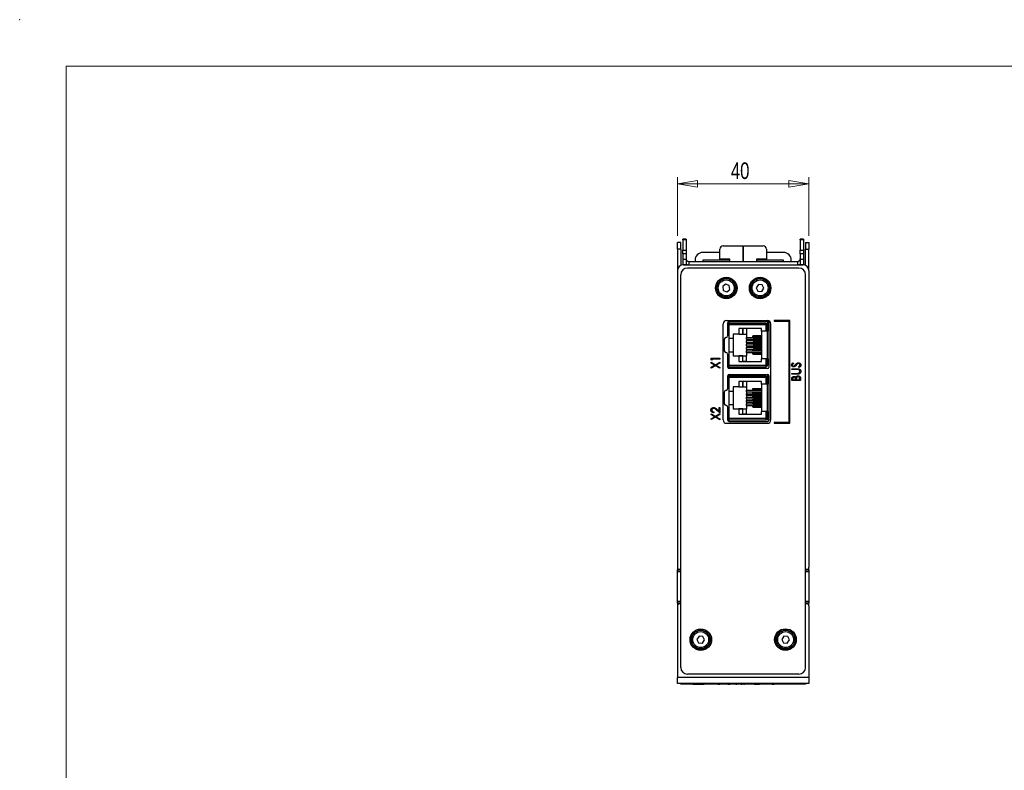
# Model space of a CAD drawing. Header units: millimetres. Extents: x 0 to 420, y 0 to 297.
# Tile 6 of 19: x 0 to 148, y 184 to 297. Entities that reach past the tile are written whole.
import ezdxf

# ---------------------------------------------------------------- set-up
doc = ezdxf.new("R2010")
doc.units = ezdxf.units.MM
doc.header["$PDSIZE"] = -1
doc.styles.add('SLDTEXTSTYLE1', font='TXT', dxfattribs={"width": 0.75})
doc.dimstyles.new('SLDDIMSTYLE0', dxfattribs={"dimtxt": 2.5, "dimasz": 3, "dimexe": 0, "dimexo": 0.0625, "dimtad": 1, "dimdec": 0, "dimlfac": 2, "dimrnd": 1e-09, "dimzin": 12, "dimdsep": 46, "dimtxsty": 'SLDTEXTSTYLE1', "dimblk1": 'CLOSED', "dimblk2": 'CLOSED', "dimsah": 1, "dimcen": 0.09, "dimadec": 0, "dimazin": 3, "dimtfac": 1, "dimtofl": 0, "dimtmove": 0, "dimatfit": 3, "dimldrblk": 'CLOSED', "dimfxl": 1, "dimfrac": 2, "dimtolj": 1, "dimtzin": 12, "dimarcsym": 0})

# ---------------------------------------------------------------- blocks, each defined once
blk = doc.blocks.new('_Closed')
at = {"color": 0, "linetype": 'ByBlock', "lineweight": -2}
for p, q in [((-1, 0.166667), (0, 0)), ((-1, 0.166667), (-1, -0.166667)), ((0, 0), (-1, -0.166667)), ((0, 0), (-1, 0))]:
    blk.add_line(p, q, dxfattribs=at)
blk = doc.blocks.new('_D_1')
at = {"color": 7, "linetype": 'Continuous', "lineweight": 0}
for p, q in [((99.1, 264.42), (99.1, 273.27)), ((118.9, 264.42), (118.9, 273.27)), ((99.1, 272.27), (118.9, 272.27))]:
    blk.add_line(p, q, dxfattribs=at)
at = {"color": 7, "linetype": 'Continuous', "lineweight": 18, "xscale": 3, "yscale": 3}
for p, rotation in [((99.1, 272.27, 1.16), 180.0022297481), ((118.9, 272.27, 1.16), 0.0022297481)]:
    blk.add_blockref('_Closed', p, dxfattribs=dict(at, rotation=rotation))
at = {"color": 7, "linetype": 'Continuous', "lineweight": 18, "insert": (107.15, 275.49), "char_height": 2.5, "attachment_point": 1, "rotation": 0.0022, "style": 'SLDTEXTSTYLE1'}
blk.add_mtext('40', dxfattribs=at)

msp = doc.modelspace()

# ---------------------------------------------------------------- linework, layer by layer
at = {"color": 7, "linetype": 'Continuous', "lineweight": 18}
for p in [(413, 290), (7, 7)]:
    msp.add_line(p, (7, 290), dxfattribs=at)
at = {"color": 7, "linetype": 'Continuous', "lineweight": 25}
for p, q in [((99.6, 263.42), (99.1, 263.42)), ((99.1, 262.42), (99.1, 263.42)), ((99.6, 262.42), (99.6, 263.42)), ((100.4, 263.91), (99.9, 263.91)), ((99.9, 263.81), (99.9, 263.91)), ((100.4, 263.81), (99.9, 263.81)), ((99.9, 263.81), (99.9, 262.27)), ((100.4, 263.91), (100.4, 263.81)), ((100.4, 263.81), (100.4, 262.27)), ((106, 262.92), (108.95, 262.92)), ((108.95, 262.92), (108.95, 260.57)), ((109.05, 260.57), (109.05, 262.92)), ((109.05, 262.92), (112, 262.92)), ((118.1, 263.91), (117.6, 263.91)), ((117.6, 263.81), (117.6, 263.91)), ((118.1, 263.81), (117.6, 263.81)), ((117.6, 263.81), (117.6, 262.27)), ((118.1, 263.91), (118.1, 263.81)), ((118.1, 263.81), (118.1, 262.27)), ((118.4, 263.42), (118.9, 263.42)), ((118.4, 263.42), (118.4, 262.42)), ((118.9, 263.42), (118.9, 262.42)), ((99.6, 262.42), (99.1, 262.42)), ((99.1, 262.42), (99.1, 259.23)), ((99.6, 262.42), (99.6, 259.98)), ((99.9, 262.27), (100.4, 262.27)), ((99.9, 261.71), (99.9, 262.27)), ((100.4, 261.71), (99.9, 261.71)), ((99.9, 261.71), (99.9, 260.92)), ((100.4, 262.27), (100.4, 261.71)), ((100.4, 261.71), (100.4, 260.92)), ((105.5, 261.92), (102.9, 261.92)), ((105.5, 260.92), (105.5, 262.42)), ((109.05, 261.92), (108.95, 261.92)), ((109.05, 261.77), (108.95, 261.77)), ((112.5, 262.42), (112.5, 260.92)), ((115.1, 261.92), (112.5, 261.92)), ((117.6, 262.27), (118.1, 262.27)), ((117.6, 261.71), (117.6, 262.27)), ((118.1, 261.71), (117.6, 261.71)), ((117.6, 261.71), (117.6, 260.92)), ((118.1, 262.27), (118.1, 261.71)), ((118.1, 261.71), (118.1, 260.92)), ((118.4, 262.42), (118.9, 262.42)), ((118.4, 259.98), (118.4, 262.42)), ((118.9, 259.23), (118.9, 262.42)), ((99.9, 260.92), (100.4, 260.92)), ((99.9, 260.92), (99.9, 260.1)), ((99.9, 260.1), (100.4, 260.1)), ((99.9, 260.07), (99.9, 260.1)), ((100, 260.07), (118, 260.07)), ((100.4, 260.92), (100.4, 260.1)), ((100.4, 260.1), (100.4, 260.07)), ((100.8, 260.57), (100.8, 260.07)), ((100.8, 260.57), (117.2, 260.57)), ((101.75, 260.77), (101.75, 260.57)), ((102.9, 260.77), (102.9, 260.57)), ((107, 260.77), (102.9, 260.77)), ((107, 260.92), (105.5, 260.92)), ((107, 260.57), (107, 260.92)), ((109.05, 260.77), (108.95, 260.77)), ((112.5, 260.92), (111, 260.92)), ((111, 260.92), (111, 260.57)), ((115.1, 260.77), (111, 260.77)), ((115.1, 260.57), (115.1, 260.77)), ((116.25, 260.57), (116.25, 260.77)), ((117.2, 260.57), (117.2, 260.07)), ((117.6, 260.92), (118.1, 260.92)), ((117.6, 260.92), (117.6, 260.1)), ((117.6, 260.1), (118.1, 260.1)), ((117.6, 260.07), (117.6, 260.1)), ((118.1, 260.92), (118.1, 260.1)), ((118.1, 260.1), (118.1, 260.07)), ((99.1, 259.17), (99.1, 214.47)), ((99.6, 199.37), (99.6, 258.57)), ((117.4, 259.57), (100.6, 259.57)), ((118.4, 199.37), (118.4, 258.57)), ((118.9, 259.17), (118.9, 214.47)), ((106.36, 257.14), (105.91, 256.78)), ((105.91, 256.78), (106, 256.21)), ((106.9, 256.93), (106.36, 257.14)), ((106.99, 256.36), (106.9, 256.93)), ((111.29, 257.09), (110.97, 256.61)), ((111.87, 257.05), (111.29, 257.09)), ((112.12, 256.53), (111.87, 257.05)), ((106, 256.21), (106.54, 256)), ((106.54, 256), (106.99, 256.36)), ((110.97, 256.61), (111.22, 256.09)), ((111.22, 256.09), (111.8, 256.05)), ((111.8, 256.05), (112.12, 256.53)), ((106, 236.67), (106, 251.17)), ((106.5, 251.67), (112.65, 251.67)), ((106.66, 251.27), (106.66, 249.34)), ((106.91, 251.27), (106.91, 251.52)), ((112.66, 251.52), (106.91, 251.52)), ((106.91, 251.02), (106.91, 251.27)), ((112.41, 251.27), (106.91, 251.27)), ((106.91, 251.27), (107.51, 251.27)), ((106.91, 251.27), (107.51, 251.27)), ((106.91, 251.27), (112.41, 251.27)), ((112.41, 251.02), (106.91, 251.02)), ((106.91, 248.98), (106.91, 251.02)), ((107.51, 251.27), (107.51, 251.27)), ((112.41, 251.27), (112.41, 251.02)), ((112.41, 251.27), (112.41, 251.27)), ((112.66, 251.02), (112.41, 251.02)), ((112.41, 251.02), (112.41, 250.04)), ((112.66, 251.52), (112.66, 251.02)), ((112.66, 251.02), (112.66, 250.04)), ((112.66, 251.02), (112.66, 251.02)), ((112.66, 244.92), (112.66, 251.02)), ((112.91, 244.67), (112.91, 251.27)), ((113.15, 236.67), (113.15, 251.17)), ((113.65, 251.67), (113.65, 251.55)), ((116.02, 251.67), (113.65, 251.67)), ((113.65, 251.55), (115.9, 251.55)), ((115.9, 251.55), (115.9, 236.3)), ((116.02, 236.17), (116.02, 251.67)), ((108.34, 249.62), (107.51, 249.62)), ((107.51, 249.62), (107.51, 248.98)), ((111.76, 250.44), (108.34, 250.44)), ((108.34, 250.44), (108.34, 249.62)), ((108.34, 250.44), (108.34, 249.62)), ((108.34, 249.62), (108.34, 249.62)), ((108.34, 249.62), (108.95, 249.62)), ((108.95, 250.44), (108.95, 249.62)), ((108.95, 249.62), (108.95, 250.44)), ((108.95, 249.62), (108.95, 249.62)), ((108.95, 249.62), (109.51, 249.62)), ((109.51, 250.44), (109.51, 249.62)), ((109.51, 249.62), (109.51, 249.11)), ((111.76, 249.24), (110.39, 249.24)), ((111.76, 249.35), (110.49, 249.35)), ((111.76, 250.04), (111.76, 250.44)), ((112.41, 250.04), (111.76, 250.04)), ((111.76, 250.04), (111.76, 245.9)), ((112.66, 250.04), (112.41, 250.04)), ((112.66, 245.9), (112.66, 250.04)), ((106.16, 248.84), (106.16, 247.1)), ((106.91, 246.95), (106.91, 248.98)), ((106.91, 248.98), (107.51, 248.98)), ((107.51, 248.98), (107.51, 246.95)), ((109.51, 248.86), (109.51, 249.11)), ((109.51, 249.11), (111.76, 249.11)), ((109.51, 248.86), (111.76, 248.86)), ((109.51, 248.86), (109.51, 248.6)), ((111.76, 248.6), (109.51, 248.6)), ((109.51, 248.35), (109.51, 248.6)), ((109.51, 248.35), (111.76, 248.35)), ((109.51, 248.35), (109.51, 248.09)), ((111.76, 248.09), (109.51, 248.09)), ((109.51, 247.85), (109.51, 248.09)), ((109.51, 247.85), (111.76, 247.85)), ((109.51, 247.85), (109.51, 247.58)), ((111.76, 248.73), (110.39, 248.73)), ((111.76, 248.22), (110.39, 248.22)), ((110.49, 249.12), (111.76, 249.12)), ((111.76, 248.85), (110.49, 248.85)), ((110.49, 248.62), (111.76, 248.62)), ((111.76, 248.34), (110.49, 248.34)), ((110.49, 248.11), (111.76, 248.11)), ((111.76, 247.83), (110.49, 247.83)), ((106.66, 246.6), (106.66, 244.67)), ((106.91, 244.92), (106.91, 246.95)), ((106.91, 246.95), (107.51, 246.95)), ((107.51, 246.95), (107.51, 246.32)), ((107.51, 246.32), (108.34, 246.32)), ((107.51, 246.32), (107.51, 246.32)), ((107.51, 246.32), (107.51, 246.32)), ((107.51, 246.32), (109.51, 246.32)), ((108.34, 246.32), (108.34, 245.49)), ((108.95, 246.32), (108.34, 246.32)), ((108.34, 246.32), (108.34, 246.32)), ((108.34, 246.32), (108.34, 245.49)), ((108.95, 246.32), (109.51, 246.32)), ((108.95, 246.32), (108.95, 246.32)), ((108.95, 245.49), (108.95, 246.32)), ((108.95, 245.49), (108.95, 246.32)), ((111.76, 247.58), (109.51, 247.58)), ((109.51, 247.34), (109.51, 247.58)), ((109.51, 247.34), (111.76, 247.34)), ((109.51, 247.34), (109.51, 247.07)), ((109.51, 247.07), (111.76, 247.07)), ((109.51, 246.83), (109.51, 247.07)), ((109.51, 246.83), (111.76, 246.83)), ((109.51, 246.83), (109.51, 246.32)), ((109.51, 245.49), (109.51, 246.32)), ((111.76, 247.71), (110.39, 247.71)), ((111.76, 247.21), (110.39, 247.21)), ((111.76, 246.7), (110.39, 246.7)), ((110.49, 247.6), (111.76, 247.6)), ((111.76, 247.32), (110.49, 247.32)), ((110.49, 247.09), (111.76, 247.09)), ((111.76, 246.81), (110.49, 246.81)), ((110.49, 246.58), (111.76, 246.58)), ((104.17, 245.98), (105.5, 245.98)), ((104.17, 245.74), (104.17, 245.98)), ((104.31, 245.67), (104.17, 245.74)), ((104.17, 245.37), (104.82, 244.99)), ((104.17, 245.23), (104.17, 245.37)), ((104.7, 244.92), (104.17, 245.23)), ((104.17, 244.61), (104.7, 244.92)), ((104.82, 244.85), (104.17, 244.47)), ((104.31, 245.86), (104.31, 245.67)), ((105.5, 245.86), (104.31, 245.86)), ((104.82, 244.99), (105.5, 245.39)), ((105.5, 244.46), (104.82, 244.85)), ((105.5, 245.25), (104.94, 244.92)), ((104.94, 244.92), (105.5, 244.6)), ((105.5, 245.98), (105.5, 245.86)), ((105.5, 245.39), (105.5, 245.25)), ((106.91, 244.92), (112.41, 244.92)), ((106.91, 244.67), (106.91, 244.92)), ((108.34, 245.49), (111.76, 245.49)), ((108.34, 245.49), (108.95, 245.49)), ((108.34, 245.49), (108.34, 245.49)), ((108.95, 245.49), (108.95, 245.49)), ((109.51, 245.49), (108.95, 245.49)), ((109.51, 245.49), (111.76, 245.49)), ((112.41, 245.9), (111.76, 245.9)), ((111.76, 245.49), (111.76, 245.9)), ((112.66, 245.9), (111.76, 245.9)), ((111.76, 245.9), (111.76, 245.9)), ((112.41, 245.9), (112.41, 244.92)), ((112.41, 245.9), (112.66, 245.9)), ((112.66, 244.92), (112.41, 244.92)), ((112.41, 244.92), (112.41, 244.67)), ((112.64, 244.81), (112.64, 244.81)), ((112.66, 245.9), (112.66, 245.9)), ((112.66, 245.9), (112.66, 244.92)), ((112.66, 244.92), (112.66, 244.92)), ((112.66, 244.92), (112.66, 244.87)), ((112.66, 244.87), (112.66, 244.87)), ((116.51, 245.28), (116.6, 245.18)), ((104.17, 244.47), (104.17, 244.61)), ((105.5, 244.6), (105.5, 244.46)), ((106.66, 243.3), (106.66, 241.37)), ((106.91, 244.42), (106.91, 244.67)), ((106.91, 244.67), (112.41, 244.67)), ((106.91, 244.67), (107.51, 244.67)), ((112.66, 244.42), (106.91, 244.42)), ((106.91, 243.3), (106.91, 243.55)), ((106.91, 243.55), (112.66, 243.55)), ((106.91, 243.05), (106.91, 243.3)), ((112.41, 243.3), (106.91, 243.3)), ((106.91, 243.3), (107.51, 243.3)), ((106.91, 243.3), (107.51, 243.3)), ((106.91, 243.3), (112.41, 243.3)), ((107.51, 243.3), (107.51, 243.3)), ((112.41, 243.3), (112.41, 243.05)), ((112.41, 243.3), (112.41, 243.3)), ((112.66, 243.55), (112.66, 243.05)), ((112.91, 236.7), (112.91, 243.3)), ((116.32, 244.4), (117.12, 244.4)), ((116.32, 244.28), (116.32, 244.4)), ((117.12, 244.28), (116.32, 244.28)), ((116.32, 243.7), (117.12, 243.7)), ((116.32, 243.58), (116.32, 243.7)), ((117.12, 243.58), (116.32, 243.58)), ((117.39, 244.58), (117.33, 244.69)), ((112.41, 243.05), (106.91, 243.05)), ((106.91, 241.02), (106.91, 243.05)), ((111.76, 242.48), (108.34, 242.48)), ((108.34, 242.48), (108.34, 241.65)), ((108.34, 242.48), (108.34, 241.65)), ((108.95, 242.48), (108.95, 241.65)), ((108.95, 241.65), (108.95, 242.48)), ((109.51, 242.48), (109.51, 241.65)), ((111.76, 242.07), (111.76, 242.48)), ((112.41, 242.07), (111.76, 242.07)), ((111.76, 242.07), (111.76, 237.93)), ((112.66, 243.05), (112.41, 243.05)), ((112.41, 243.05), (112.41, 242.07)), ((112.66, 242.07), (112.41, 242.07)), ((112.66, 243.05), (112.66, 242.07)), ((112.66, 243.05), (112.66, 243.05)), ((112.66, 236.95), (112.66, 243.05)), ((112.66, 237.93), (112.66, 242.07)), ((112.66, 242.07), (112.66, 242.07)), ((116.32, 242.6), (116.32, 242.84)), ((117.65, 242.6), (116.32, 242.6)), ((116.46, 242.86), (116.46, 242.72)), ((116.46, 242.72), (116.88, 242.72)), ((116.88, 242.72), (116.88, 242.79)), ((117.02, 242.79), (117.02, 242.72)), ((117.02, 242.72), (117.51, 242.72)), ((117.51, 242.72), (117.51, 242.87)), ((117.65, 242.93), (117.65, 242.6)), ((106.16, 240.87), (106.16, 239.13)), ((106.91, 238.99), (106.91, 241.02)), ((106.91, 241.02), (107.51, 241.02)), ((108.34, 241.65), (107.51, 241.65)), ((107.51, 241.65), (107.51, 241.02)), ((107.51, 241.02), (107.51, 238.99)), ((108.34, 241.65), (108.34, 241.65)), ((108.34, 241.65), (108.95, 241.65)), ((108.95, 241.65), (108.95, 241.65)), ((108.95, 241.65), (109.51, 241.65)), ((109.51, 241.65), (109.51, 241.14)), ((109.51, 240.9), (109.51, 241.14)), ((109.51, 241.14), (111.76, 241.14)), ((109.51, 240.9), (111.76, 240.9)), ((109.51, 240.9), (109.51, 240.63)), ((109.51, 240.39), (109.51, 240.63)), ((109.51, 240.63), (111.76, 240.63)), ((109.51, 240.39), (111.76, 240.39)), ((109.51, 240.39), (109.51, 240.12)), ((111.76, 241.27), (110.39, 241.27)), ((111.76, 240.76), (110.39, 240.76)), ((111.76, 241.39), (110.49, 241.39)), ((110.49, 241.16), (111.76, 241.16)), ((111.76, 240.88), (110.49, 240.88)), ((110.49, 240.65), (111.76, 240.65)), ((111.76, 240.37), (110.49, 240.37)), ((106.91, 236.95), (106.91, 238.99)), ((106.91, 238.99), (107.51, 238.99)), ((107.51, 238.99), (107.51, 238.35)), ((109.51, 239.88), (109.51, 240.12)), ((109.51, 240.12), (111.76, 240.12)), ((109.51, 239.88), (111.76, 239.88)), ((109.51, 239.88), (109.51, 239.61)), ((109.51, 239.61), (111.76, 239.61)), ((109.51, 239.37), (109.51, 239.61)), ((109.51, 239.37), (111.76, 239.37)), ((109.51, 239.37), (109.51, 239.11)), ((109.51, 239.11), (111.76, 239.11)), ((109.51, 238.86), (109.51, 239.11)), ((109.51, 238.86), (111.76, 238.86)), ((109.51, 238.86), (109.51, 238.35)), ((111.76, 240.25), (110.39, 240.25)), ((111.76, 239.75), (110.39, 239.75)), ((111.76, 239.24), (110.39, 239.24)), ((110.49, 240.14), (111.76, 240.14)), ((111.76, 239.86), (110.49, 239.86)), ((110.49, 239.63), (111.76, 239.63)), ((111.76, 239.35), (110.49, 239.35)), ((110.49, 239.12), (111.76, 239.12)), ((111.76, 238.85), (110.49, 238.85)), ((104.17, 237.62), (104.82, 237.24)), ((104.17, 237.48), (104.17, 237.62)), ((104.7, 237.17), (104.17, 237.48)), ((104.58, 237.89), (104.58, 237.77)), ((104.82, 237.24), (105.5, 237.64)), ((105.5, 237.5), (104.94, 237.17)), ((105.5, 237.73), (104.95, 238.2)), ((105.01, 238.31), (105.36, 238.01)), ((105.36, 238.01), (105.36, 238.56)), ((105.36, 238.56), (105.5, 238.56)), ((105.5, 238.56), (105.5, 237.73)), ((105.5, 237.64), (105.5, 237.5)), ((106.66, 238.63), (106.66, 236.7)), ((107.51, 238.35), (108.34, 238.35)), ((107.51, 238.35), (107.51, 238.35)), ((107.51, 238.35), (109.51, 238.35)), ((108.34, 238.35), (108.34, 237.53)), ((108.95, 238.35), (108.34, 238.35)), ((108.34, 238.35), (108.34, 238.35)), ((108.34, 238.35), (108.34, 237.53)), ((108.34, 237.53), (111.76, 237.53)), ((108.34, 237.53), (108.95, 237.53)), ((108.34, 237.53), (108.34, 237.53)), ((108.95, 238.35), (109.51, 238.35)), ((108.95, 238.35), (108.95, 238.35)), ((108.95, 237.53), (108.95, 238.35)), ((108.95, 237.53), (108.95, 238.35)), ((108.95, 237.53), (108.95, 237.53)), ((109.51, 237.53), (108.95, 237.53)), ((109.51, 237.53), (109.51, 238.35)), ((109.51, 237.53), (111.76, 237.53)), ((111.76, 238.73), (110.39, 238.73)), ((110.49, 238.62), (111.76, 238.62)), ((112.66, 237.93), (111.76, 237.93)), ((112.41, 237.93), (111.76, 237.93)), ((111.76, 237.53), (111.76, 237.93)), ((112.41, 237.93), (112.66, 237.93)), ((112.41, 237.93), (112.41, 236.95)), ((112.66, 237.93), (112.66, 236.95)), ((104.17, 236.86), (104.7, 237.17)), ((104.82, 237.1), (104.17, 236.72)), ((104.17, 236.72), (104.17, 236.86)), ((105.5, 236.71), (104.82, 237.1)), ((104.94, 237.17), (105.5, 236.85)), ((105.5, 236.85), (105.5, 236.71)), ((106.5, 236.17), (112.65, 236.17)), ((106.91, 236.95), (112.41, 236.95)), ((106.91, 236.7), (106.91, 236.95)), ((106.91, 236.45), (106.91, 236.7)), ((106.91, 236.7), (112.41, 236.7)), ((106.91, 236.7), (107.51, 236.7)), ((106.91, 236.45), (112.66, 236.45)), ((106.91, 236.45), (112.66, 236.45)), ((112.66, 236.95), (112.41, 236.95)), ((112.41, 236.95), (112.41, 236.7)), ((112.66, 236.7), (112.45, 236.7)), ((112.64, 236.84), (112.64, 236.84)), ((112.66, 236.95), (112.66, 236.95)), ((112.66, 236.95), (112.66, 236.7)), ((113.65, 236.3), (113.65, 236.17)), ((115.9, 236.3), (113.65, 236.3)), ((113.65, 236.17), (116.02, 236.17)), ((99.1, 214.44), (99.1, 214.07)), ((99.1, 214.07), (99.6, 214.07)), ((99.1, 213.77), (99.1, 214.07)), ((99.1, 209.37), (99.1, 213.77)), ((99.4, 214.17), (99.6, 214.17)), ((118.4, 214.17), (118.6, 214.17)), ((118.4, 214.07), (118.9, 214.07)), ((118.9, 214.07), (118.9, 214.44)), ((118.9, 214.07), (118.9, 213.77)), ((118.9, 213.77), (118.9, 209.37)), ((99.1, 209.07), (99.1, 209.37)), ((118.9, 209.37), (118.9, 209.07)), ((99.6, 209.07), (99.1, 209.07)), ((99.1, 209.07), (99.1, 208.71)), ((99.1, 208.67), (99.1, 197.87)), ((99.6, 208.97), (99.4, 208.97)), ((118.9, 209.07), (118.4, 209.07)), ((118.6, 208.97), (118.4, 208.97)), ((118.9, 208.71), (118.9, 209.07)), ((118.9, 208.67), (118.9, 197.87)), ((102.35, 204.09), (102.02, 203.61)), ((102.02, 203.61), (102.28, 203.09)), ((102.92, 204.05), (102.35, 204.09)), ((102.85, 203.05), (103.18, 203.53)), ((103.18, 203.53), (102.92, 204.05)), ((115.14, 204.09), (114.82, 203.61)), ((114.82, 203.61), (115.07, 203.09)), ((115.72, 204.05), (115.14, 204.09)), ((115.65, 203.05), (115.97, 203.53)), ((115.97, 203.53), (115.72, 204.05)), ((102.28, 203.09), (102.85, 203.05)), ((115.07, 203.09), (115.65, 203.05)), ((118.9, 197.87), (99.1, 197.87)), ((99.1, 196.97), (99.1, 197.87)), ((117.4, 198.37), (100.6, 198.37)), ((118.9, 197.87), (118.9, 196.97)), ((118.9, 196.97), (99.1, 196.97)), ((99.6, 196.85), (99.6, 196.97)), ((100.6, 196.85), (99.6, 196.85)), ((100.6, 196.97), (100.6, 196.85)), ((117.4, 196.85), (100.6, 196.85)), ((101.43, 196.84), (101.43, 196.85)), ((101.43, 196.84), (101.64, 196.84)), ((101.64, 196.84), (101.64, 196.85)), ((101.64, 196.84), (101.68, 196.84)), ((101.68, 196.84), (101.68, 196.85)), ((101.68, 196.84), (102.27, 196.84)), ((102.27, 196.84), (102.27, 196.85)), ((102.27, 196.84), (102.87, 196.84)), ((102.87, 196.84), (102.87, 196.85)), ((102.87, 196.84), (102.91, 196.84)), ((102.91, 196.84), (102.91, 196.85)), ((102.91, 196.84), (103.12, 196.84)), ((103.12, 196.84), (103.12, 196.85)), ((103.32, 196.84), (103.32, 196.85)), ((104.09, 196.84), (104.09, 196.85)), ((104.87, 196.84), (104.87, 196.85)), ((105.17, 196.84), (105.17, 196.85)), ((105.17, 196.84), (105.48, 196.84)), ((105.48, 196.84), (105.48, 196.85)), ((105.95, 196.84), (105.95, 196.85)), ((106.4, 196.84), (106.4, 196.85)), ((106.7, 196.84), (106.44, 196.84)), ((106.7, 196.84), (106.7, 196.85)), ((106.7, 196.84), (106.7, 196.85)), ((106.7, 196.84), (106.7, 196.84)), ((106.7, 196.84), (106.99, 196.84)), ((106.99, 196.84), (106.99, 196.85)), ((107.45, 196.84), (107.45, 196.85)), ((107.7, 196.84), (107.57, 196.84)), ((107.58, 196.84), (107.58, 196.85)), ((107.7, 196.84), (107.7, 196.85)), ((107.88, 196.84), (107.88, 196.85)), ((107.88, 196.84), (108.02, 196.84)), ((108.02, 196.84), (108.02, 196.85)), ((108.03, 196.84), (108.03, 196.85)), ((108.38, 196.84), (108.38, 196.85)), ((108.7, 196.84), (108.7, 196.85)), ((108.72, 196.84), (108.72, 196.85)), ((108.72, 196.84), (108.86, 196.84)), ((108.86, 196.84), (108.86, 196.85)), ((109.08, 196.84), (109.08, 196.85)), ((109.08, 196.84), (109.18, 196.84)), ((109.18, 196.84), (109.18, 196.85)), ((109.54, 196.84), (109.54, 196.85)), ((109.92, 196.84), (109.92, 196.85)), ((109.94, 196.84), (109.94, 196.85)), ((110.65, 196.84), (110.65, 196.85)), ((110.65, 196.84), (111.44, 196.84)), ((111.44, 196.84), (111.44, 196.85)), ((111.63, 196.84), (111.63, 196.85)), ((112.41, 196.84), (112.41, 196.85)), ((113.05, 196.84), (113.05, 196.85)), ((113.36, 196.84), (113.36, 196.85)), ((113.36, 196.84), (113.65, 196.84)), ((113.65, 196.84), (113.65, 196.85)), ((113.99, 196.84), (113.99, 196.85)), ((114.27, 196.84), (114.27, 196.85)), ((117.4, 196.85), (117.4, 196.97)), ((118.4, 196.85), (117.4, 196.85)), ((118.4, 196.97), (118.4, 196.85))]:
    msp.add_line(p, q, dxfattribs=at)
at = {"color": 8, "linetype": 'Continuous', "lineweight": 25}
for p, q in [((99.6, 213.77), (99.1, 213.77)), ((118.9, 213.77), (118.4, 213.77)), ((99.1, 209.37), (99.6, 209.37)), ((118.4, 209.37), (118.9, 209.37))]:
    msp.add_line(p, q, dxfattribs=at)
at = {"color": 7, "linetype": 'Continuous', "lineweight": 25}
for centre, radius in [((106.45, 256.57), 1.62), ((106.45, 256.57), 1.57), ((111.55, 256.57), 1.62), ((111.54, 256.57), 1.57), ((106.45, 256.57), 1.4), ((106.45, 256.57), 1.2), ((111.55, 256.57), 1.4), ((111.55, 256.57), 1.2), ((102.62, 203.57), 1.62), ((102.6, 203.57), 1.58), ((102.6, 203.57), 1.4), ((102.6, 203.57), 1.2), ((115.37, 203.57), 1.63), ((115.4, 203.57), 1.58), ((115.4, 203.57), 1.4), ((115.4, 203.57), 1.2)]:
    msp.add_circle(centre, radius, dxfattribs=at)
for centre, radius, start, end in [((106, 262.42), 0.5, 90, 180), ((112, 262.42), 0.5, 0, 90), ((102.9, 260.77), 1.15, 90, 180), ((115.1, 260.77), 1.15, 0, 90), ((100, 259.17), 0.9, 90, 180), ((100.8, 260.97), 0.4, 180, 270), ((100.8, 260.97), 0.9, 243.6122, 270), ((117.2, 260.97), 0.4, 270, 0), ((117.2, 260.97), 0.9, 270, 296.3878), ((118, 259.17), 0.9, 0, 90), ((100.6, 258.57), 1, 90, 180), ((117.4, 258.57), 1, 0, 90), ((106.5, 251.17), 0.5, 90, 180), ((106.91, 251.27), 0.25, 90, 180), ((112.41, 251.02), 0.25, 0, 90), ((112.41, 251.02), 0.25, 0, 90), ((112.65, 251.17), 0.5, 0, 90), ((112.66, 251.27), 0.25, 0, 90), ((106.41, 249.34), 0.25, 270, 0), ((110.5, 249.24), 0.11, 92.9522, 182.6752), ((110.5, 249.23), 0.11, 177.3248, 267.0474), ((106.41, 248.84), 0.25, 90, 180), ((110.5, 248.74), 0.11, 92.952, 182.6754), ((110.5, 248.72), 0.11, 177.3248, 267.0474), ((110.5, 248.23), 0.11, 92.9517, 182.6757), ((110.5, 248.22), 0.11, 177.3243, 267.0483), ((110.5, 247.72), 0.11, 92.9517, 182.6757), ((106.41, 247.1), 0.25, 180, 270), ((106.41, 246.6), 0.25, 0, 90), ((110.5, 247.71), 0.11, 177.3243, 267.0483), ((110.5, 247.21), 0.11, 92.9517, 182.6757), ((110.5, 247.2), 0.11, 177.3243, 267.0483), ((110.5, 246.7), 0.11, 92.9526, 182.6752), ((110.5, 246.69), 0.11, 177.3246, 267.048), ((112.41, 244.92), 0.25, 270, 0), ((112.41, 244.92), 0.25, 333.4349, 0), ((106.91, 244.67), 0.25, 180, 270), ((106.91, 243.3), 0.25, 90, 180), ((112.41, 243.05), 0.25, 0, 90), ((112.41, 243.05), 0.25, 0, 90), ((112.66, 244.67), 0.25, 270, 0), ((112.66, 243.3), 0.25, 0, 90), ((106.41, 240.87), 0.25, 90, 180), ((106.41, 241.37), 0.25, 270, 0), ((110.5, 241.28), 0.11, 92.9522, 182.6752), ((110.5, 241.27), 0.11, 177.3239, 267.0488), ((110.5, 240.77), 0.11, 92.9531, 182.6743), ((110.5, 240.76), 0.11, 177.3249, 267.0469), ((110.5, 240.26), 0.11, 92.9512, 182.6761), ((106.41, 239.13), 0.25, 180, 270), ((106.41, 238.63), 0.25, 0, 90), ((110.5, 240.25), 0.11, 177.3248, 267.0478), ((110.5, 239.75), 0.11, 92.9522, 182.6752), ((110.5, 239.74), 0.11, 177.3239, 267.0488), ((110.5, 239.24), 0.11, 92.9512, 182.6761), ((110.5, 239.23), 0.11, 177.3248, 267.0478), ((110.5, 238.74), 0.11, 92.9522, 182.6752), ((110.5, 238.73), 0.11, 177.3239, 267.0488), ((106.5, 236.67), 0.5, 180, 270), ((106.91, 236.7), 0.25, 180, 270), ((112.41, 236.95), 0.25, 270, 0), ((112.41, 236.95), 0.25, 333.4349, 0), ((112.65, 236.67), 0.5, 270, 0), ((112.66, 236.7), 0.25, 270, 0), ((112.66, 236.7), 0.25, 270, 0), ((99.4, 214.47), 0.3, 180, 270), ((118.6, 214.47), 0.3, 270, 0), ((99.4, 208.67), 0.3, 90, 180), ((118.6, 208.67), 0.3, 0, 90), ((100.6, 199.37), 1, 180, 270), ((117.4, 199.37), 1, 270, 0)]:
    msp.add_arc(centre, radius, start, end, dxfattribs=at)
for points, knots in [([(108.95, 261.41), (108.95, 261.41), (108.98, 261.42), (109.02, 261.41), (109.05, 261.41)], [0, 0, 0, 0, 0.095362, 1, 1, 1, 1]), ([(116.29, 244.96), (116.29, 244.98), (116.29, 245), (116.3, 245.05), (116.32, 245.09), (116.33, 245.12), (116.35, 245.14), (116.37, 245.16), (116.39, 245.18), (116.41, 245.2), (116.43, 245.22), (116.46, 245.24), (116.48, 245.26), (116.5, 245.27), (116.51, 245.28)], [0, 0, 0, 0, 0.103822, 0.205919, 0.309231, 0.415653, 0.47222, 0.532858, 0.597819, 0.667857, 0.743177, 0.823448, 0.908942, 1, 1, 1, 1]), ([(116.6, 244.67), (116.59, 244.67), (116.56, 244.67), (116.52, 244.68), (116.48, 244.69), (116.44, 244.71), (116.41, 244.73), (116.38, 244.75), (116.35, 244.78), (116.33, 244.81), (116.31, 244.85), (116.3, 244.88), (116.29, 244.92), (116.29, 244.95), (116.29, 244.96)], [0, 0, 0, 0, 0.088291, 0.174419, 0.258423, 0.342317, 0.425287, 0.506935, 0.587922, 0.670559, 0.753145, 0.834844, 0.916686, 1, 1, 1, 1]), ([(116.6, 245.18), (116.59, 245.17), (116.57, 245.16), (116.55, 245.15), (116.53, 245.13), (116.51, 245.12), (116.49, 245.1), (116.48, 245.09), (116.47, 245.07), (116.46, 245.06), (116.44, 245.04), (116.43, 245.01), (116.43, 244.98), (116.43, 244.97), (116.43, 244.96)], [0, 0, 0, 0, 0.102557, 0.196911, 0.284395, 0.364416, 0.437215, 0.503536, 0.563602, 0.61645, 0.714669, 0.808954, 0.904132, 1, 1, 1, 1]), ([(116.43, 244.96), (116.43, 244.94), (116.43, 244.92), (116.44, 244.89), (116.45, 244.86), (116.47, 244.83), (116.5, 244.81), (116.53, 244.8), (116.56, 244.79), (116.58, 244.79), (116.59, 244.79)], [0, 0, 0, 0, 0.133507, 0.258557, 0.380724, 0.504971, 0.628085, 0.748901, 0.871477, 1, 1, 1, 1]), ([(116.59, 244.79), (116.6, 244.79), (116.62, 244.79), (116.64, 244.79), (116.66, 244.8), (116.68, 244.8), (116.7, 244.81), (116.72, 244.83), (116.74, 244.85), (116.76, 244.86), (116.77, 244.86)], [0, 0, 0, 0, 0.110385, 0.220503, 0.331137, 0.443585, 0.563154, 0.695062, 0.839762, 1, 1, 1, 1]), ([(116.77, 244.86), (116.77, 244.87), (116.77, 244.87), (116.78, 244.88), (116.8, 244.9), (116.81, 244.92), (116.83, 244.94), (116.85, 244.96), (116.87, 244.99), (116.89, 245.01), (116.9, 245.02)], [0, 0, 0, 0, 0.053039, 0.126288, 0.218872, 0.334457, 0.469409, 0.625738, 0.802267, 1, 1, 1, 1]), ([(116.98, 244.93), (116.97, 244.91), (116.95, 244.89), (116.92, 244.86), (116.9, 244.83), (116.87, 244.8), (116.85, 244.78), (116.83, 244.76), (116.82, 244.75), (116.81, 244.74), (116.8, 244.73)], [0, 0, 0, 0, 0.179535, 0.344506, 0.492131, 0.62464, 0.742099, 0.843179, 0.92954, 1, 1, 1, 1]), ([(116.9, 245.02), (116.91, 245.03), (116.93, 245.06), (116.96, 245.09), (116.99, 245.13), (117.02, 245.15), (117.04, 245.18), (117.07, 245.2), (117.1, 245.22), (117.13, 245.24), (117.17, 245.26), (117.22, 245.28), (117.27, 245.29), (117.31, 245.3), (117.32, 245.3)], [0, 0, 0, 0, 0.093761, 0.181614, 0.264342, 0.341677, 0.41338, 0.479975, 0.541968, 0.599292, 0.705911, 0.807015, 0.904485, 1, 1, 1, 1]), ([(117.19, 245.14), (117.18, 245.13), (117.17, 245.12), (117.15, 245.1), (117.12, 245.08), (117.09, 245.05), (117.07, 245.03), (117.04, 245), (117.01, 244.96), (116.99, 244.94), (116.98, 244.93)], [0, 0, 0, 0, 0.092213, 0.193119, 0.303009, 0.423363, 0.552489, 0.69176, 0.840671, 1, 1, 1, 1]), ([(117.32, 245.18), (117.31, 245.18), (117.29, 245.18), (117.26, 245.17), (117.22, 245.15), (117.2, 245.14), (117.19, 245.14)], [0, 0, 0, 0, 0.238336, 0.482311, 0.73314, 1, 1, 1, 1]), ([(117.32, 245.3), (117.34, 245.3), (117.36, 245.3), (117.39, 245.29), (117.43, 245.28), (117.46, 245.27), (117.49, 245.26), (117.52, 245.24), (117.55, 245.22), (117.58, 245.2), (117.6, 245.17), (117.62, 245.14), (117.64, 245.12), (117.66, 245.09), (117.67, 245.05), (117.68, 245.02), (117.68, 244.99), (117.68, 244.96), (117.68, 244.95)], [0, 0, 0, 0, 0.064367, 0.127345, 0.188922, 0.250384, 0.312021, 0.374404, 0.437663, 0.502985, 0.567803, 0.63098, 0.692076, 0.752595, 0.813028, 0.874016, 0.936113, 1, 1, 1, 1]), ([(117.55, 244.95), (117.55, 244.96), (117.55, 244.98), (117.54, 245.01), (117.53, 245.04), (117.52, 245.07), (117.5, 245.09), (117.48, 245.11), (117.46, 245.13), (117.43, 245.15), (117.41, 245.16), (117.38, 245.17), (117.35, 245.18), (117.33, 245.18), (117.32, 245.18)], [0, 0, 0, 0, 0.0867787, 0.1720119, 0.2570004, 0.3440912, 0.4303473, 0.5137866, 0.5956239, 0.6775651, 0.75969, 0.8399959, 0.9191329, 1, 1, 1, 1]), ([(117.33, 244.69), (117.34, 244.7), (117.38, 244.72), (117.42, 244.75), (117.46, 244.78), (117.49, 244.81), (117.52, 244.84), (117.53, 244.88), (117.54, 244.91), (117.55, 244.94), (117.55, 244.95)], [0, 0, 0, 0, 0.165307, 0.315251, 0.451801, 0.576089, 0.690151, 0.796612, 0.898685, 1, 1, 1, 1]), ([(117.68, 244.95), (117.68, 244.94), (117.68, 244.92), (117.68, 244.9), (117.67, 244.87), (117.67, 244.85), (117.66, 244.82), (117.64, 244.8), (117.63, 244.77), (117.62, 244.75), (117.6, 244.73), (117.58, 244.71), (117.55, 244.68), (117.53, 244.66), (117.5, 244.64), (117.46, 244.62), (117.43, 244.6), (117.41, 244.59), (117.39, 244.58)], [0, 0, 0, 0, 0.055089, 0.109447, 0.163323, 0.216767, 0.269874, 0.324148, 0.378969, 0.434708, 0.492467, 0.553707, 0.618022, 0.686132, 0.757893, 0.834258, 0.914668, 1, 1, 1, 1]), ([(116.8, 244.73), (116.79, 244.73), (116.78, 244.72), (116.75, 244.71), (116.73, 244.69), (116.7, 244.69), (116.68, 244.68), (116.65, 244.67), (116.63, 244.67), (116.61, 244.67), (116.6, 244.67)], [0, 0, 0, 0, 0.130877, 0.257719, 0.382316, 0.506626, 0.628302, 0.751527, 0.87547, 1, 1, 1, 1]), ([(116.93, 243.08), (116.94, 243.09), (116.95, 243.12), (116.97, 243.16), (116.99, 243.19), (117.01, 243.22), (117.04, 243.25), (117.07, 243.27), (117.1, 243.29), (117.13, 243.3), (117.16, 243.31), (117.2, 243.32), (117.23, 243.33), (117.26, 243.33), (117.27, 243.33)], [0, 0, 0, 0, 0.105094, 0.200987, 0.288426, 0.36794, 0.443759, 0.519243, 0.59631, 0.674393, 0.754077, 0.833933, 0.916123, 1, 1, 1, 1]), ([(117.12, 244.4), (117.14, 244.4), (117.17, 244.4), (117.21, 244.4), (117.25, 244.39), (117.28, 244.39), (117.32, 244.39), (117.35, 244.38), (117.38, 244.37), (117.41, 244.37), (117.44, 244.36), (117.46, 244.35), (117.49, 244.33), (117.51, 244.32), (117.54, 244.3), (117.56, 244.28), (117.58, 244.26), (117.6, 244.24), (117.62, 244.21), (117.64, 244.19), (117.65, 244.16), (117.66, 244.13), (117.67, 244.1), (117.68, 244.07), (117.68, 244.04), (117.68, 244.01), (117.68, 244)], [0, 0, 0, 0, 0.055741, 0.108782, 0.159483, 0.20722, 0.252436, 0.295103, 0.335609, 0.373517, 0.409957, 0.446416, 0.482967, 0.519684, 0.557168, 0.594999, 0.634172, 0.674127, 0.714136, 0.754079, 0.793688, 0.83312, 0.873373, 0.914549, 0.95654, 1, 1, 1, 1]), ([(117.32, 244.27), (117.32, 244.27), (117.31, 244.27), (117.29, 244.27), (117.27, 244.27), (117.25, 244.28), (117.22, 244.28), (117.19, 244.28), (117.15, 244.28), (117.13, 244.28), (117.12, 244.28)], [0, 0, 0, 0, 0.069596, 0.155423, 0.257515, 0.37358, 0.506166, 0.6554, 0.819993, 1, 1, 1, 1]), ([(117.12, 243.7), (117.13, 243.7), (117.15, 243.7), (117.18, 243.7), (117.21, 243.7), (117.23, 243.7), (117.25, 243.7), (117.27, 243.71), (117.28, 243.71), (117.29, 243.71), (117.29, 243.71)], [0, 0, 0, 0, 0.191105, 0.362655, 0.516171, 0.650128, 0.766034, 0.862527, 0.941006, 1, 1, 1, 1]), ([(117.4, 243.61), (117.4, 243.6), (117.38, 243.6), (117.36, 243.6), (117.33, 243.59), (117.29, 243.59), (117.26, 243.59), (117.22, 243.58), (117.17, 243.58), (117.14, 243.58), (117.12, 243.58)], [0, 0, 0, 0, 0.077936, 0.169149, 0.274074, 0.391816, 0.523462, 0.668216, 0.827041, 1, 1, 1, 1]), ([(117.27, 243.33), (117.29, 243.33), (117.31, 243.33), (117.35, 243.32), (117.38, 243.31), (117.42, 243.3), (117.45, 243.29), (117.48, 243.27), (117.51, 243.25), (117.54, 243.22), (117.56, 243.19), (117.59, 243.16), (117.61, 243.13), (117.62, 243.1), (117.63, 243.06), (117.64, 243.02), (117.65, 242.98), (117.65, 242.95), (117.65, 242.93)], [0, 0, 0, 0, 0.063363, 0.124627, 0.184367, 0.243059, 0.301844, 0.361338, 0.42118, 0.482903, 0.544595, 0.605999, 0.667367, 0.729491, 0.793258, 0.859341, 0.927971, 1, 1, 1, 1]), ([(117.29, 243.71), (117.31, 243.71), (117.33, 243.71), (117.36, 243.72), (117.4, 243.73), (117.42, 243.75), (117.45, 243.77), (117.47, 243.79), (117.49, 243.82), (117.51, 243.86), (117.53, 243.89), (117.54, 243.93), (117.54, 243.96), (117.55, 243.98), (117.55, 244)], [0, 0, 0, 0, 0.0889375, 0.1727267, 0.251185, 0.3263801, 0.4009876, 0.479456, 0.5624606, 0.6520321, 0.742988, 0.8310174, 0.9158505, 1, 1, 1, 1]), ([(117.55, 244), (117.55, 244.01), (117.54, 244.03), (117.54, 244.06), (117.53, 244.09), (117.52, 244.12), (117.5, 244.14), (117.49, 244.17), (117.47, 244.19), (117.44, 244.21), (117.42, 244.23), (117.39, 244.24), (117.36, 244.26), (117.33, 244.26), (117.32, 244.27)], [0, 0, 0, 0, 0.081412, 0.161686, 0.242811, 0.324775, 0.407586, 0.488453, 0.56979, 0.650718, 0.733306, 0.819186, 0.907133, 1, 1, 1, 1]), ([(117.68, 244), (117.68, 243.99), (117.68, 243.97), (117.68, 243.93), (117.67, 243.9), (117.66, 243.87), (117.65, 243.83), (117.64, 243.8), (117.62, 243.78), (117.61, 243.75), (117.59, 243.72), (117.56, 243.7), (117.54, 243.68), (117.52, 243.66), (117.49, 243.64), (117.46, 243.63), (117.43, 243.62), (117.41, 243.61), (117.4, 243.61)], [0, 0, 0, 0, 0.069994, 0.137225, 0.203144, 0.267439, 0.330757, 0.392722, 0.455101, 0.517382, 0.579131, 0.639383, 0.69929, 0.758596, 0.817649, 0.877496, 0.938128, 1, 1, 1, 1]), ([(116.32, 242.84), (116.32, 242.85), (116.33, 242.87), (116.33, 242.91), (116.33, 242.94), (116.33, 242.97), (116.34, 242.99), (116.35, 243.02), (116.35, 243.04), (116.37, 243.07), (116.38, 243.1), (116.41, 243.13), (116.44, 243.16), (116.48, 243.18), (116.52, 243.2), (116.56, 243.22), (116.61, 243.23), (116.64, 243.23), (116.65, 243.23)], [0, 0, 0, 0, 0.060411, 0.117245, 0.171021, 0.220982, 0.268098, 0.311607, 0.352705, 0.391223, 0.464448, 0.5367, 0.610578, 0.686475, 0.763836, 0.840678, 0.919304, 1, 1, 1, 1]), ([(116.66, 243.11), (116.65, 243.11), (116.63, 243.11), (116.61, 243.11), (116.59, 243.1), (116.57, 243.09), (116.56, 243.09), (116.54, 243.08), (116.53, 243.06), (116.51, 243.05), (116.5, 243.03), (116.49, 243.02), (116.48, 243), (116.47, 242.97), (116.47, 242.95), (116.46, 242.92), (116.46, 242.89), (116.46, 242.87), (116.46, 242.86)], [0, 0, 0, 0, 0.0613296, 0.1202282, 0.1762954, 0.231183, 0.2843601, 0.3368041, 0.3903186, 0.4441023, 0.4999307, 0.558187, 0.6200478, 0.685431, 0.7558339, 0.8320746, 0.9128373, 1, 1, 1, 1]), ([(116.65, 243.23), (116.67, 243.23), (116.7, 243.23), (116.74, 243.22), (116.78, 243.21), (116.82, 243.19), (116.85, 243.17), (116.88, 243.14), (116.91, 243.11), (116.93, 243.09), (116.93, 243.08)], [0, 0, 0, 0, 0.131479, 0.258232, 0.38261, 0.506215, 0.627933, 0.750087, 0.872821, 1, 1, 1, 1]), ([(116.88, 242.79), (116.88, 242.8), (116.88, 242.82), (116.88, 242.85), (116.88, 242.88), (116.88, 242.9), (116.87, 242.92), (116.87, 242.94), (116.87, 242.96), (116.86, 242.98), (116.85, 243.01), (116.83, 243.03), (116.8, 243.06), (116.78, 243.07), (116.75, 243.09), (116.72, 243.1), (116.69, 243.11), (116.67, 243.11), (116.66, 243.11)], [0, 0, 0, 0, 0.069184, 0.133671, 0.193573, 0.248874, 0.299806, 0.346427, 0.38874, 0.427283, 0.498939, 0.569184, 0.639423, 0.710845, 0.782802, 0.854631, 0.925945, 1, 1, 1, 1]), ([(117.04, 243.01), (117.03, 243), (117.03, 242.99), (117.03, 242.97), (117.03, 242.95), (117.02, 242.92), (117.02, 242.89), (117.02, 242.86), (117.02, 242.83), (117.02, 242.8), (117.02, 242.79)], [0, 0, 0, 0, 0.080141, 0.171688, 0.277239, 0.39575, 0.527398, 0.670909, 0.828844, 1, 1, 1, 1]), ([(117.27, 243.21), (117.26, 243.21), (117.23, 243.21), (117.19, 243.2), (117.16, 243.18), (117.12, 243.16), (117.09, 243.13), (117.07, 243.09), (117.05, 243.05), (117.04, 243.02), (117.04, 243.01)], [0, 0, 0, 0, 0.122978, 0.241496, 0.358865, 0.47987, 0.603747, 0.728862, 0.860622, 1, 1, 1, 1]), ([(117.51, 242.87), (117.51, 242.88), (117.51, 242.9), (117.51, 242.93), (117.51, 242.96), (117.51, 242.99), (117.5, 243.01), (117.5, 243.03), (117.49, 243.05), (117.48, 243.08), (117.47, 243.1), (117.45, 243.13), (117.43, 243.15), (117.4, 243.17), (117.37, 243.19), (117.34, 243.2), (117.31, 243.21), (117.28, 243.21), (117.27, 243.21)], [0, 0, 0, 0, 0.069807, 0.134579, 0.194415, 0.250549, 0.301262, 0.347969, 0.390185, 0.42866, 0.500914, 0.571392, 0.642245, 0.714971, 0.787795, 0.858561, 0.928895, 1, 1, 1, 1]), ([(104.14, 238.17), (104.14, 238.19), (104.14, 238.21), (104.15, 238.25), (104.16, 238.29), (104.17, 238.32), (104.19, 238.36), (104.21, 238.39), (104.23, 238.42), (104.26, 238.44), (104.29, 238.47), (104.32, 238.49), (104.35, 238.51), (104.39, 238.52), (104.42, 238.53), (104.46, 238.54), (104.5, 238.55), (104.52, 238.55), (104.54, 238.55)], [0, 0, 0, 0, 0.067106, 0.131744, 0.194458, 0.255749, 0.316097, 0.376704, 0.438236, 0.501646, 0.565077, 0.627495, 0.688465, 0.749509, 0.810355, 0.872348, 0.935088, 1, 1, 1, 1]), ([(104.58, 237.77), (104.57, 237.77), (104.54, 237.77), (104.49, 237.78), (104.45, 237.79), (104.41, 237.8), (104.37, 237.82), (104.33, 237.84), (104.3, 237.86), (104.26, 237.89), (104.24, 237.92), (104.21, 237.95), (104.19, 237.98), (104.17, 238.02), (104.16, 238.05), (104.15, 238.09), (104.14, 238.13), (104.14, 238.16), (104.14, 238.17)], [0, 0, 0, 0, 0.070894, 0.1392, 0.20487, 0.269234, 0.332081, 0.394901, 0.457202, 0.520113, 0.582517, 0.642738, 0.701734, 0.760045, 0.818157, 0.87726, 0.937527, 1, 1, 1, 1]), ([(104.54, 238.43), (104.54, 238.43), (104.52, 238.43), (104.49, 238.42), (104.47, 238.42), (104.44, 238.41), (104.42, 238.4), (104.4, 238.39), (104.38, 238.37), (104.36, 238.35), (104.34, 238.33), (104.32, 238.31), (104.31, 238.29), (104.3, 238.27), (104.29, 238.24), (104.28, 238.22), (104.28, 238.19), (104.28, 238.18), (104.28, 238.17)], [0, 0, 0, 0, 0.064826, 0.127694, 0.189002, 0.250262, 0.311649, 0.372859, 0.435986, 0.500806, 0.565495, 0.628378, 0.689165, 0.749946, 0.810822, 0.872278, 0.935146, 1, 1, 1, 1]), ([(104.28, 238.17), (104.28, 238.16), (104.28, 238.14), (104.28, 238.11), (104.29, 238.09), (104.3, 238.06), (104.31, 238.04), (104.32, 238.01), (104.34, 237.99), (104.36, 237.97), (104.38, 237.95), (104.4, 237.94), (104.43, 237.92), (104.45, 237.91), (104.48, 237.9), (104.51, 237.9), (104.55, 237.89), (104.57, 237.89), (104.58, 237.89)], [0, 0, 0, 0, 0.061535, 0.120681, 0.178642, 0.235332, 0.291867, 0.34862, 0.406764, 0.466093, 0.52635, 0.587062, 0.649555, 0.7136, 0.780456, 0.850261, 0.923173, 1, 1, 1, 1]), ([(104.54, 238.55), (104.55, 238.55), (104.59, 238.55), (104.65, 238.54), (104.7, 238.52), (104.74, 238.5), (104.77, 238.48), (104.8, 238.47), (104.83, 238.45), (104.86, 238.43), (104.9, 238.4), (104.93, 238.37), (104.97, 238.34), (105, 238.32), (105.01, 238.31)], [0, 0, 0, 0, 0.10151, 0.200837, 0.299625, 0.399332, 0.452699, 0.511826, 0.577323, 0.649147, 0.727119, 0.811496, 0.9029, 1, 1, 1, 1]), ([(104.95, 238.2), (104.94, 238.21), (104.91, 238.23), (104.88, 238.27), (104.84, 238.29), (104.81, 238.32), (104.78, 238.34), (104.76, 238.36), (104.73, 238.37), (104.7, 238.39), (104.67, 238.41), (104.63, 238.42), (104.59, 238.43), (104.56, 238.43), (104.54, 238.43)], [0, 0, 0, 0, 0.108913, 0.209615, 0.301765, 0.385391, 0.460979, 0.528012, 0.587141, 0.638024, 0.730395, 0.82069, 0.909658, 1, 1, 1, 1])]:
    msp.add_open_spline(points, degree=3, knots=knots, dxfattribs=at)
at = {"color": 7, "linetype": 'Continuous', "lineweight": 0}
msp.add_point((0, 297), dxfattribs=at)

# ---------------------------------------------------------------- dimensions: what is measured, and where the dimension line sits
at = {"color": 7, "linetype": 'Continuous', "lineweight": 18}
dim = msp.add_linear_dim(base=(118.9, 272.27), p1=(99.1, 263.42), p2=(118.9, 263.42), angle=0.0022, dimstyle='SLDDIMSTYLE0', dxfattribs=at)
dim.commit()
dim.dimension.update_dxf_attribs({"geometry": '_D_1', "text_midpoint": (109, 272.27), "dimtype": 160})

doc.saveas('drawing.dxf')
